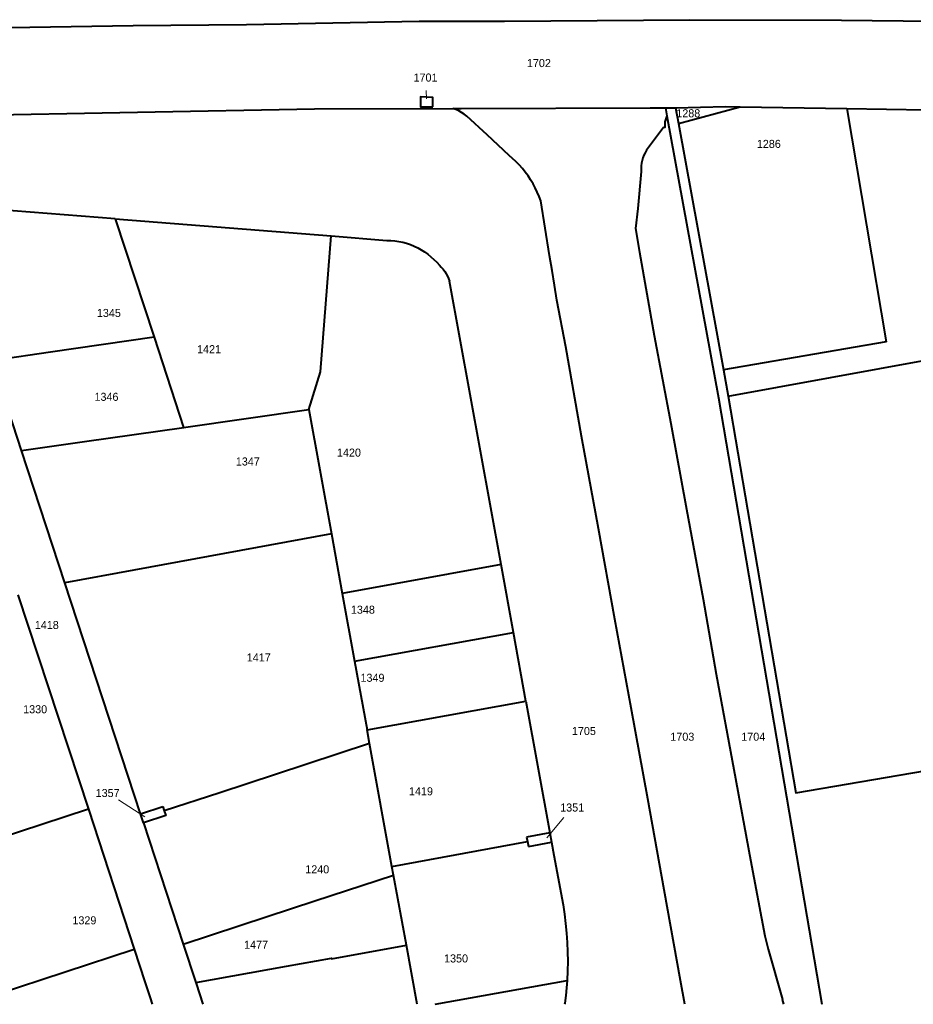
# Model space of a CAD drawing. Extents: x 99476 to 102828, y 406437 to 407931.
# Tile 41 of 48: x 102086 to 102363, y 406437 to 406743. Entities that reach past the tile are written whole.
import ezdxf
from ezdxf.enums import TextEntityAlignment as Align

# ---------------------------------------------------------------- set-up
doc = ezdxf.new("R2010")
doc.units = 0
doc.header["$MEASUREMENT"] = 0
for name, color, linetype, lineweight in [('BK_aanpijling', 10, 'Continuous', 0), ('BK_perceelnr', 10, 'Continuous', 13), ('BK_perceelsgrens', 10, 'Continuous', 40)]:
    doc.layers.add(name, color=color, linetype=linetype, lineweight=lineweight)
doc.styles.add('Style-WORKING', font='WORKING.shx')

msp = doc.modelspace()

# ---------------------------------------------------------------- linework, layer by layer
at = {"layer": 'BK_aanpijling', "linetype": 'Continuous', "lineweight": 0}
for p, q in [((102211.669093, 406720.716712), (102211.795, 406718.125)), ((102116.19513, 406500.535175), (102124.405, 406495.265)), ((102254.424468, 406495.121627), (102249.125, 406488.795))]:
    msp.add_line(p, q, dxfattribs=at)
at = {"layer": 'BK_perceelsgrens', "linetype": 'Continuous', "lineweight": 40}
for p, q in [((102219.951, 406715.133), (102222.566, 406715.139)), ((102222.566, 406715.139), (102281.18, 406715.279)), ((102281.18, 406715.279), (102285.96, 406715.29)), ((102285.96, 406715.29), (102289.04, 406715.34)), ((102285.96, 406715.29), (102286.399, 406712.878)), ((102289.04, 406715.34), (102289.942, 406710.401)), ((102289.942, 406710.401), (102309.117, 406715.664)), ((102309.117, 406715.664), (102342.19, 406715.105)), ((102342.19, 406715.105), (102354.436, 406642.748)), ((102285.34, 406709.163), (102280.063, 406702.131)), ((102289.942, 406710.401), (102303.896, 406634.011)), ((102278.365, 406695.534), (102277.413, 406684.075)), ((102250.003, 406669.525), (102247.243, 406686.491)), ((102115.218, 406680.838), (102078.172, 406683.753)), ((102115.218, 406680.838), (102127.26, 406644.104)), ((102115.218, 406680.838), (102182.169, 406675.54)), ((102178.857, 406633.394), (102182.169, 406675.54)), ((102182.169, 406675.54), (102199.463, 406674.172)), ((102234.926, 406573.57), (102218.931, 406661.533)), ((102127.26, 406644.104), (102095.059, 406639.472)), ((102127.26, 406644.104), (102136.419, 406616.159)), ((102354.436, 406642.748), (102303.896, 406634.011)), ((102095.059, 406639.472), (102076.989, 406636.873)), ((102086.137, 406608.936), (102076.989, 406636.873)), ((102175.305, 406621.748), (102178.857, 406633.394)), ((102303.896, 406634.011), (102305.39, 406625.83)), ((102136.419, 406616.159), (102175.305, 406621.748)), ((102175.305, 406621.748), (102182.323, 406583.092)), ((102136.419, 406616.159), (102136.432, 406616.121)), ((102099.557, 406567.951), (102086.137, 406608.936)), ((102182.323, 406583.092), (102121.008, 406571.875)), ((102182.323, 406583.092), (102185.655, 406564.616)), ((102234.926, 406573.57), (102185.655, 406564.616)), ((102238.77, 406552.473), (102234.926, 406573.57)), ((102121.008, 406571.875), (102099.557, 406567.951)), ((102123.021, 406496.249), (102099.557, 406567.951)), ((102084.96, 406564.203), (102106.861, 406497.674)), ((102185.655, 406564.616), (102189.481, 406543.623)), ((102189.481, 406543.623), (102238.77, 406552.473)), ((102242.641, 406531.231), (102238.77, 406552.473)), ((102189.481, 406543.623), (102193.371, 406522.277)), ((102193.371, 406522.277), (102242.641, 406531.231)), ((102242.641, 406531.231), (102250.061, 406490.304)), ((102194.111, 406518.027), (102193.371, 406522.277)), ((102201.072, 406479.872), (102194.111, 406518.027)), ((102147.607, 406502.766), (102130.419, 406497.128)), ((102106.861, 406497.674), (102059.317, 406482.087)), ((102106.861, 406497.674), (102121.072, 406454.251)), ((102123.021, 406496.249), (102129.959, 406498.537)), ((102129.959, 406498.537), (102130.419, 406497.128)), ((102123.979, 406493.41), (102123.021, 406496.249)), ((102123.979, 406493.41), (102136.254, 406455.738)), ((102250.061, 406490.304), (102242.86, 406489.036)), ((102242.86, 406489.036), (102243.127, 406487.604)), ((102250.061, 406490.304), (102250.592, 406487.401)), ((102201.072, 406479.872), (102243.127, 406487.604)), ((102243.127, 406487.604), (102243.412, 406486.073)), ((102243.412, 406486.073), (102250.592, 406487.401)), ((102250.592, 406487.401), (102251.325, 406483.414)), ((102251.325, 406483.414), (102254.163, 406467.982)), ((102201.555, 406477.226), (102201.072, 406479.872)), ((102205.545, 406455.459), (102201.555, 406477.226)), ((102136.254, 406455.738), (102162.392, 406464.351)), ((102073.561, 406438.677), (102121.072, 406454.251)), ((102121.072, 406454.251), (102124.386, 406444.124)), ((102136.254, 406455.738), (102140.222, 406443.864)), ((102208.90591, 406437.124), (102205.545, 406455.459)), ((102317.847, 406454.239), (102322.204, 406438.617)), ((102140.222, 406443.864), (102168.317, 406448.911)), ((102124.386, 406444.124), (102126.015, 406439.145)), ((102140.222, 406443.864), (102140.311, 406443.598)), ((102140.311, 406443.598), (102142.411757, 406437.124)), ((102214.47484, 406437.124), (102255.431, 406444.548)), ((102126.015, 406439.145), (102126.667735, 406437.124)), ((102322.715363, 406437.124), (102322.204, 406438.617))]:
    msp.add_line(p, q, dxfattribs=at)
at = {"layer": 'BK_perceelsgrens', "linetype": 'Continuous', "lineweight": 40, "flags": 128}
for points in [[(102000, 406739.386), (102069.306, 406740.006), (102120.786, 406740.887), (102155.957, 406741.169), (102209.552, 406742.173), (102236.026, 406742.231), (102293.463, 406742.662), (102340.582, 406742.546), (102416.988, 406741.64), (102499.442, 406740.361), (102562.191, 406739.452), (102564.177, 406739.418)], [(102213.797, 406715.654), (102213.776, 406717.607), (102213.778, 406718.533), (102211.76, 406718.663), (102209.878, 406718.752), (102209.89, 406717.541), (102209.916, 406715.593), (102213.797, 406715.654)], [(102067.06, 406712.89), (102177.05, 406715.03), (102219.951, 406715.133)], [(102224.308, 406712.711), (102223.505, 406713.309), (102222.664, 406713.853), (102221.789, 406714.34), (102220.883, 406714.767), (102219.951, 406715.133)], [(102289.04, 406715.34), (102304.528, 406715.742), (102309.117, 406715.664)], [(102342.19, 406715.105), (102391.438, 406714.273), (102454.801, 406713.154)], [(102237.391, 406700.528), (102230.635, 406706.942), (102224.308, 406712.711)], [(102286.399, 406712.878), (102286.121, 406712.258), (102285.913, 406711.611), (102285.779, 406710.945), (102285.721, 406710.268), (102285.738, 406709.589)], [(102286.399, 406712.878), (102302.36, 406625.27), (102334.48347, 406437.124)], [(102285.738, 406709.589), (102285.773, 406709.172), (102285.34, 406709.163)], [(102280.063, 406702.131), (102279.633, 406701.381), (102279.262, 406700.6), (102278.952, 406699.792), (102278.704, 406698.964), (102278.521, 406698.119), (102278.403, 406697.262), (102278.351, 406696.399), (102278.365, 406695.534)], [(102247.243, 406686.491), (102246.739, 406687.848), (102246.172, 406689.18), (102245.543, 406690.485), (102244.855, 406691.758), (102244.108, 406692.998), (102243.304, 406694.202), (102242.445, 406695.368), (102241.533, 406696.492), (102240.569, 406697.572), (102239.556, 406698.606), (102238.496, 406699.592), (102237.391, 406700.528)], [(102277.413, 406684.075), (102276.633, 406677.896), (102277.851, 406670.52)], [(102199.463, 406674.172), (102200.707, 406674.141), (102201.946, 406674.035), (102203.178, 406673.856), (102204.396, 406673.604), (102205.597, 406673.28), (102206.777, 406672.885), (102207.931, 406672.421), (102209.055, 406671.888), (102210.146, 406671.29), (102211.199, 406670.627), (102212.211, 406669.903), (102213.178, 406669.121), (102214.097, 406668.282), (102214.964, 406667.389), (102215.776, 406666.447)], [(102252.191, 406655.578), (102251.498, 406660.233), (102250.768, 406664.882), (102250.003, 406669.525)], [(102277.851, 406670.52), (102282.47, 406644.686), (102287.609, 406617.343), (102292.476, 406590.8), (102297.635, 406562.834), (102301.682, 406539.617), (102307.187, 406509.938), (102312.341, 406481.915), (102316.722, 406458.421)], [(102215.776, 406666.447), (102216.387, 406665.863), (102216.949, 406665.233), (102217.46, 406664.56), (102217.917, 406663.85), (102218.316, 406663.105), (102218.654, 406662.331), (102218.931, 406661.533)], [(102305.39, 406625.83), (102479.53, 406657.64), (102482, 406658.09)], [(102291.957806, 406437.124), (102290.563, 406444.479), (102285.506, 406472.676), (102280.517, 406500.922), (102275.268, 406529.107), (102270.233, 406556.595), (102265.149, 406584.779), (102259.928, 406613.376), (102255.032, 406641.174), (102252.191, 406655.578)], [(102305.39, 406625.83), (102326.43, 406502.7), (102503.73, 406533.04)], [(102086.137, 406608.936), (102105.671, 406611.726), (102136.432, 406616.121)], [(102194.111, 406518.027), (102164.943, 406508.452), (102147.607, 406502.766)], [(102130.419, 406497.128), (102130.886, 406495.687), (102123.979, 406493.41)], [(102162.392, 406464.351), (102177.176, 406469.224), (102201.555, 406477.226)], [(102254.163, 406467.982), (102254.6, 406465.075), (102254.957, 406462.158), (102255.235, 406459.232), (102255.434, 406456.299), (102255.553, 406453.363), (102255.592, 406450.424), (102255.551, 406447.485), (102255.431, 406444.548)], [(102316.722, 406458.421), (102317.273, 406456.327), (102317.847, 406454.239)], [(102168.317, 406448.911), (102182.309, 406451.425), (102182.339, 406451.256), (102205.545, 406455.459)], [(102255.431, 406444.548), (102255.24, 406442.193), (102254.991, 406439.843), (102254.685, 406437.501), (102254.62623, 406437.124)]]:
    msp.add_lwpolyline(points, dxfattribs=at)

# ---------------------------------------------------------------- texts
at = {"layer": 'BK_perceelnr', "linetype": 'Continuous', "lineweight": 13, "style": 'Style-WORKING'}
for s, p in [('1702', (102246.66539, 406729.211)), ('1701', (102211.47439, 406724.712)), ('1288', (102293.019847, 406713.625)), ('1286', (102318.014847, 406704.12)), ('1345', (102113.217695, 406651.655)), ('1421', (102144.307695, 406640.416)), ('1346', (102112.474695, 406625.641)), ('1420', (102187.719777, 406608.321)), ('1347', (102156.337613, 406605.572)), ('1348', (102192.053695, 406559.577)), ('1418', (102093.962542, 406554.829)), ('1417', (102159.73546, 406544.76)), ('1349', (102195.018695, 406538.452)), ('1330', (102090.344929, 406528.681)), ('1705', (102260.63639, 406521.932)), ('1703', (102291.16739, 406520.164)), ('1704', (102313.18239, 406520.164)), ('1357', (102112.838766, 406502.696)), ('1419', (102210.070542, 406503.226)), ('1351', (102256.992847, 406498.188)), ('1240', (102177.876777, 406479.006)), ('1329', (102105.621847, 406463.179)), ('1477', (102158.900308, 406455.61)), ('1350', (102220.951929, 406451.358))]:
    msp.add_text(s, height=2.5, dxfattribs=at).set_placement(p, align=Align.MIDDLE_CENTER)

doc.saveas('drawing.dxf')
